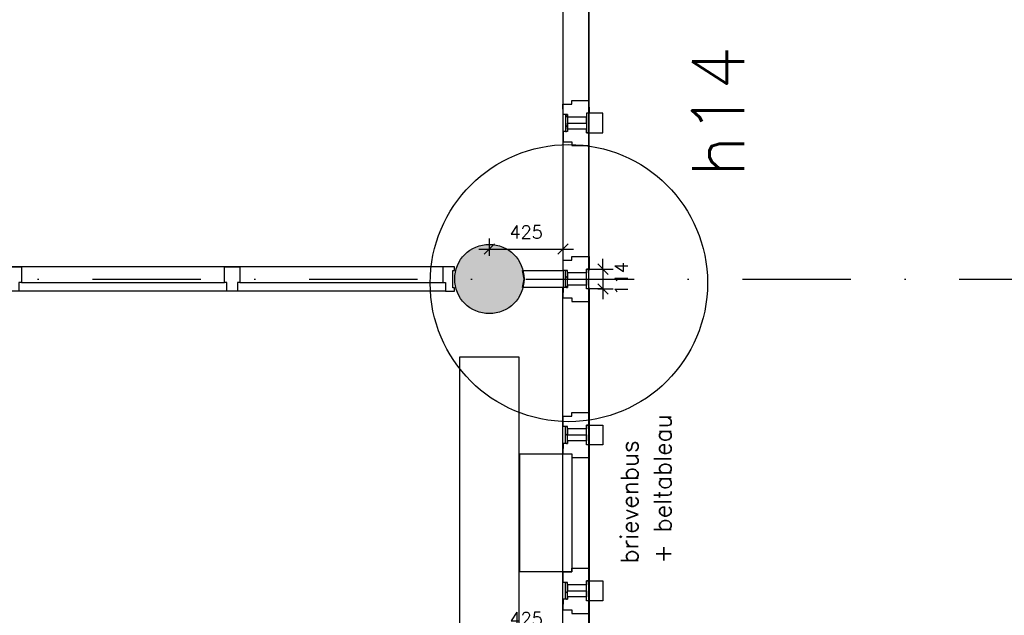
# Model space of a CAD drawing. Extents: x -29284 to 2055880, y -64816 to 121103.
# Tile 93 of 123: x 42775 to 48455, y 59506 to 62944. Entities that reach past the tile are written whole.
import ezdxf

# ---------------------------------------------------------------- set-up
doc = ezdxf.new("R2010")
doc.units = 0
doc.header["$LTSCALE"] = 50
doc.header["$MEASUREMENT"] = 0
doc.header["$PDMODE"] = 3
doc.header["$PDSIZE"] = 0.1
doc.linetypes.add('HIDDEN', pattern=[0.375, 0.25, -0.125])
doc.linetypes.add('STRAM_0WT$0$DASHDOT', pattern=[25, 12.5, -6.25, 0, -6.25])
doc.layers.get('0').update_dxf_attribs({"linetype": 'CONTINUOUS'})
doc.layers.get('DEFPOINTS').update_dxf_attribs({"linetype": 'CONTINUOUS'})
for name, color, linetype in [('_DETAILNUMMERS', 4, 'CONTINUOUS'), ('_DETAILNUMMERSTEKST', 4, 'CONTINUOUS'), ('A--A28--_F12--', 7, 'CONTINUOUS'), ('A--A42--_F-23-', 9, 'CONTINUOUS'), ('A--L13A1_VLOEREN', 1, 'CONTINUOUS'), ('A--L22A2_BINNENWAND', 2, 'CONTINUOUS'), ('A--L28--', 7, 'CONTINUOUS'), ('A--L28--_F12--', 7, 'CONTINUOUS'), ('A--L28DC1_KONSTR', 1, 'HIDDEN'), ('A--L31--_F123-', 7, 'CONTINUOUS'), ('A--L32--_F-23-', 2, 'CONTINUOUS'), ('A--L32--_F123-', 1, 'CONTINUOUS'), ('A--L42--', 7, 'CONTINUOUS'), ('A--L42--_F-23-', 7, 'CONTINUOUS'), ('A--M$1A-_F123-', 1, 'CONTINUOUS'), ('HELLINGBANEN_TRAPPEN', 1, 'CONTINUOUS'), ('L1', 1, 'CONTINUOUS'), ('STRAM_0WT$0$A--L$7A-_STRAM', 1, 'STRAM_0WT$0$DASHDOT'), ('X--LR---_CP', 7, 'CONTINUOUS')]:
    doc.layers.add(name, color=color, linetype=linetype)
doc.layers.add('bruto vloeroppervlak', color=3, linetype='CONTINUOUS', plot=False)
doc.styles.add('ALFA-0_25', font='ROMANS')
doc.styles.add('HIEMSTRA', font='romans.shx')
doc.dimstyles.get("Standard").update_dxf_attribs({"dimscale": 30, "dimtxt": 2.5, "dimasz": 2, "dimexe": 2, "dimexo": 0, "dimgap": 2, "dimtad": 1, "dimdec": 0, "dimzin": 0, "dimdsep": 46, "dimtxsty": 'HIEMSTRA', "dimblk1": 'OBLIQUE', "dimblk2": 'OBLIQUE', "dimsah": 1, "dimcen": -3, "dimdle": 2, "dimclrd": 2, "dimclre": 2, "dimclrt": 3, "dimadec": 0, "dimazin": 0, "dimtfac": 1, "dimtofl": 0, "dimtmove": 0, "dimatfit": 3, "dimldrblk": 'OBLIQUE', "dimfxl": 1, "dimtvp": 0.833333, "dimtolj": 1, "dimtzin": 0, "dimarcsym": 0})
doc.dimstyles.new('STANDARD$0', dxfattribs={"dimscale": 30, "dimtxt": 2.5, "dimasz": 2, "dimexe": 2, "dimexo": 0, "dimgap": 2, "dimtad": 1, "dimdec": 0, "dimzin": 0, "dimdsep": 46, "dimtxsty": 'ALFA-0_25', "dimblk1": 'OBLIQUE', "dimblk2": 'OBLIQUE', "dimsah": 1, "dimcen": -3, "dimdle": 2, "dimclrd": 1, "dimclre": 1, "dimclrt": 2, "dimadec": 0, "dimazin": 0, "dimtfac": 0.666667, "dimtofl": 0, "dimtmove": 2, "dimatfit": 3, "dimldrblk": 'OBLIQUE', "dimfxl": 1, "dimtvp": 0.833333, "dimtolj": 1, "dimtzin": 0, "dimarcsym": 0})

# ---------------------------------------------------------------- blocks, each defined once
blk = doc.blocks.new('Q020479-')
at = {"layer": 'A--A28--_F12--', "color": 8}
for points in [[(-200, 0), (-76.5, 184.8), (0, 200)], [(-200, 0), (0, 200), (76.5, 184.8)], [(-200, 0), (-141.4, 141.4), (-76.5, 184.8)], [(-200, 0), (76.5, 184.8), (141.4, 141.4)], [(-200, 0), (-184.8, 76.5), (-141.4, 141.4)], [(-200, 0), (141.4, 141.4), (184.8, 76.5)], [(-200, 0), (184.8, 76.5), (200, 0)], [(-200, 0), (200, 0), (184.8, -76.5)], [(-200, 0), (184.8, -76.5), (141.4, -141.4)], [(-200, 0), (141.4, -141.4), (76.5, -184.8)], [(-200, 0), (76.5, -184.8), (0, -200)], [(-200, 0), (0, -200), (-76.5, -184.8)], [(-200, 0), (-76.5, -184.8), (-141.4, -141.4)], [(-200, 0), (-141.4, -141.4), (-184.8, -76.5)]]:
    blk.add_solid(points, dxfattribs=at)
at = {"layer": 'A--L28--_F12--', "color": 3, "linetype": 'Continuous'}
blk.add_lwpolyline([(-200, 0, -1), (200, 0, -1), (-200, 0)], format="xyb", close=True, dxfattribs=at)
at = {"layer": 'X--LR---_CP'}
for p in [(0, 200), (200, 0), (200, 0)]:
    blk.add_point(p, dxfattribs=at)
blk = doc.blocks.new('_OBLIQUE')
at = {"color": 0, "linetype": 'ByBlock'}
blk.add_line((-0.5, -0.5), (0.5, 0.5), dxfattribs=at)
blk = doc.blocks.new('*D285')
at = {"layer": 'A--M$1A-_F123-', "color": 1, "lineweight": -2, "transparency": 16777216}
for p, q in [((45484.5, 59371.7), (45484.5, 59448.5)), ((45909.5, 59371.7), (45909.5, 59448.5)), ((45424.5, 59388.5), (45969.5, 59388.5))]:
    blk.add_line(p, q, dxfattribs=at)
at = {"layer": 'DEFPOINTS', "color": 0, "transparency": 16777216}
for p in [(45484.5, 59371.7), (45909.5, 59388.5), (45909.5, 59371.7)]:
    blk.add_point(p, dxfattribs=at)
at = {"layer": 'A--M$1A-_F123-', "color": 1, "lineweight": -2, "transparency": 16777216, "xscale": 60, "yscale": 60, "zscale": 60, "rotation": 180}
blk.add_blockref('_OBLIQUE', (45484.5, 59388.5), dxfattribs=at)
at = {"layer": 'A--M$1A-_F123-', "color": 1, "lineweight": -2, "transparency": 16777216, "xscale": 60, "yscale": 60, "zscale": 60}
blk.add_blockref('_OBLIQUE', (45909.5, 59388.5), dxfattribs=at)
at = {"layer": 'A--M$1A-_F123-', "color": 2, "transparency": 16777216, "insert": (45697, 59486), "char_height": 75, "attachment_point": 5, "style": 'ALFA-0_25'}
blk.add_mtext('\\A1;425', dxfattribs=at)
blk = doc.blocks.new('*U1212')
at = {"layer": 'A--A42--_F-23-', "linetype": 'Continuous'}
h = blk.add_hatch(dxfattribs=at)
h.set_pattern_fill('ALFALINE', color=256, scale=40, style=0)
h.set_pattern_definition([(45, (-45929.52, -61397.93), (-28.284271, 28.284271), [])])
h.paths.add_polyline_path([(0, 0), (-5, 0), (-5, 97.9), (0, 97.9), (5, 97.9), (5, 0)])
at = {"layer": 'A--L42--_F-23-', "color": 2, "linetype": 'Continuous'}
for points in [[(0, 0), (-5, 0), (-5, 97.9), (0, 97.9)], [(0, 0), (5, 0), (5, 97.9), (0, 97.9)]]:
    blk.add_lwpolyline(points, dxfattribs=at)
blk = doc.blocks.new('*U1210')
at = {"layer": 'A--A42--_F-23-', "linetype": 'Continuous'}
h = blk.add_hatch(dxfattribs=at)
h.set_pattern_fill('ALFALINE', color=256, scale=40, style=0)
h.set_pattern_definition([(45, (-45929.52, -60497.93), (-28.284271, 28.284271), [])])
h.paths.add_polyline_path([(0, 0), (-5, 0), (-5, 97.9), (0, 97.9), (5, 97.9), (5, 0)])
at = {"layer": 'A--L42--_F-23-', "color": 2, "linetype": 'Continuous'}
for points in [[(0, 0), (-5, 0), (-5, 97.9), (0, 97.9)], [(0, 0), (5, 0), (5, 97.9), (0, 97.9)]]:
    blk.add_lwpolyline(points, dxfattribs=at)
blk = doc.blocks.new('*U1209')
at = {"layer": 'A--A42--_F-23-', "linetype": 'Continuous'}
h = blk.add_hatch(dxfattribs=at)
h.set_pattern_fill('ALFALINE', color=256, scale=40, style=0)
h.set_pattern_definition([(45, (-45929.52, -59597.93), (-28.284271, 28.284271), [])])
h.paths.add_polyline_path([(0, 0), (-5, 0), (-5, 97.9), (0, 97.9), (5, 97.9), (5, 0)])
at = {"layer": 'A--L42--_F-23-', "color": 2, "linetype": 'Continuous'}
for points in [[(0, 0), (-5, 0), (-5, 97.9), (0, 97.9)], [(0, 0), (5, 0), (5, 97.9), (0, 97.9)]]:
    blk.add_lwpolyline(points, dxfattribs=at)
blk = doc.blocks.new('*U1205')
at = {"layer": 'A--A42--_F-23-', "linetype": 'Continuous'}
h = blk.add_hatch(dxfattribs=at)
h.set_pattern_fill('ALFALINE', color=256, scale=40, style=0)
h.set_pattern_definition([(45, (-45929.52, -62395.785), (-28.284271, 28.284271), [])])
h.paths.add_polyline_path([(0, 0), (5, 0), (5, -97.9), (0, -97.9), (-5, -97.9), (-5, 0)])
at = {"layer": 'A--L42--_F-23-', "color": 2, "linetype": 'Continuous'}
for points in [[(0, 0), (-5, 0), (-5, -97.9), (0, -97.9)], [(0, 0), (5, 0), (5, -97.9), (0, -97.9)]]:
    blk.add_lwpolyline(points, dxfattribs=at)
blk = doc.blocks.new('*D654')
at = {"layer": 'A--M$1A-_F123-', "color": 2, "linetype": 'Continuous', "lineweight": -2, "transparency": 16777216}
blk.add_arc((45484.5, 90090.1), 1979.8, 75, 90, dxfattribs=at)
at = {"layer": 'DEFPOINTS', "color": 0, "linetype": 'Continuous', "transparency": 16777216}
for p in [(45484.5, 95375.1), (46706.8, 94652), (45828.2, 92039.8), (45183.3, 88966.4), (45484.5, 56046.9)]:
    blk.add_point(p, dxfattribs=at)
at = {"layer": 'A--M$1A-_F123-', "color": 2, "linetype": 'Continuous', "lineweight": -2, "transparency": 16777216, "xscale": 60, "yscale": 60, "zscale": 60}
for p, rotation in [((45484.5, 92069.9), 180), ((45996.9, 92002.4), 344.9999999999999)]:
    blk.add_blockref('_OBLIQUE', p, dxfattribs=dict(at, rotation=rotation))
at = {"layer": 'A--M$1A-_F123-', "color": 3, "linetype": 'Continuous', "transparency": 16777216, "insert": (45755.6, 92149.6), "char_height": 75, "attachment_point": 5, "rotation": 352.5, "style": 'HIEMSTRA'}
blk.add_mtext('\\A1;15°', dxfattribs=at)
blk = doc.blocks.new('dr_entreetype15_16')
at = {"layer": 'A--L32--_F-23-', "color": 2, "linetype": 'Continuous'}
blk.add_line((-4016.5, 3.8), (-3963.5, 69.5), dxfattribs=at)
for points in [[(-4886.6, 4332.7), (-4973.6, 4313.9), (-4976.8, 4328.5), (-5025.6, 4318), (-5036.6, 4368.8), (-5017.6, 4372.9), (-5015.7, 4364.1), (-4917.9, 4385.3), (-4919.9, 4394.1), (-4900.8, 4398.2)], [(-4640.1, 3194.1), (-4621, 3106.1), (-4708, 3087.3), (-4711.2, 3102), (-4760.1, 3091.4), (-4772.8, 3150), (-4723.9, 3160.6), (-4727.1, 3175.3)], [(-4580.2, 3130.3), (-4619.3, 3121.9), (-4423.3, 2216.7), (-4384.9, 2228.1), (-4580.2, 3130.3)], [(-4183, 1295.6), (-4222.1, 1287.1), (-4418.1, 2192.3), (-4378.3, 2197.8), (-4183, 1295.6)], [(-4230.2, 1301), (-4211.1, 1213), (-4298.1, 1194.2), (-4301.3, 1208.8), (-4350.2, 1198.2), (-4362.9, 1256.9), (-4314, 1267.5), (-4317.2, 1282.1)], [(-2788.5, 69.5), (-2698.5, 69.5), (-2698.5, -19.5), (-2713.5, -19.5), (-2713.5, -69.5), (-2773.5, -69.5), (-2773.5, -19.5), (-2788.5, -19.5)], [(-1528.5, 69.5), (-1438.5, 69.5), (-1438.5, -19.5), (-1453.5, -19.5), (-1453.5, -69.5), (-1513.5, -69.5), (-1513.5, -19.5), (-1528.5, -19.5)], [(-268.5, 69.5), (-268.5, -19.5), (-253.5, -19.5), (-253.5, -69.5), (-201.5, -69.5), (-201.5, -50), (-210.5, -50), (-210.5, 50), (-201.5, 50), (-201.5, 69.5)]]:
    blk.add_lwpolyline(points, close=True, dxfattribs=at)
for points in [[(-3963.5, 69.5), (-3964.6, 74.4), (-4051.6, 55.6), (-4048.4, 40.9), (-4097.3, 30.3), (-4086.3, -20.5), (-4067.2, -16.4), (-4069.1, -7.6), (-4016.5, 3.8)], [(-3963.5, 69.5), (-3958.5, 69.5), (-3958.5, -19.5), (-3973.5, -19.5), (-3973.5, -69.5), (-4025.5, -69.5), (-4025.5, -50), (-4016.5, -50), (-4016.5, 3.8)], [(-4076.5, -18.4), (-4074.4, -28.2), (-4084.2, -30.3), (-4077.8, -59.5), (-4065.4, -69.5), (-4035.5, -69.5), (-4035.5, -59.5), (-4025.5, -59.5)]]:
    blk.add_lwpolyline(points, dxfattribs=at)
at = {"layer": 'A--L32--_F123-', "color": 1}
for p, q in [((-4097.3, 30.3), (-5025.6, 4318)), ((-3964.6, 74.4), (-4886.6, 4332.7)), ((-4973.6, 4313.9), (-4727.1, 3175.3)), ((-4298.1, 1194.2), (-4051.6, 55.6)), ((-268.5, 69.5), (-3958.5, 69.5)), ((-3958.5, -19.5), (-2788.5, -19.5)), ((-2698.5, -19.5), (-1528.5, -19.5)), ((-1438.5, -19.5), (-268.5, -19.5)), ((-253.5, -69.5), (-3973.5, -69.5))]:
    blk.add_line(p, q, dxfattribs=at)
at = {"layer": 'L1'}
for points in [[(-4757.5, 2619.7, 0, 0, 0), (-4207.6, 2738.7, 0, 0, 0), (-4324, 3276.3, 0, 150, 0), (-4292.9, 3132.6, 150, 150, 0)], [(-4555.9, 1688.6, 0, 0, 0), (-4006, 1807.7, 0, 0, 0), (-3889.6, 1270.2, 0, 150, 0), (-3920.7, 1413.8, 150, 150, 0)]]:
    blk.add_lwpolyline(points, format="xyseb", dxfattribs=at)
blk = doc.blocks.new('*D803')
at = {"layer": 'A--M$1A-_F123-', "color": 1, "linetype": 'Continuous', "lineweight": -2, "transparency": 16777216}
for p, q in [((45484.5, 61580.5), (45484.5, 61680.1)), ((45909.5, 61580.4), (45909.5, 61680.1)), ((45424.5, 61620.1), (45969.5, 61620.1))]:
    blk.add_line(p, q, dxfattribs=at)
at = {"layer": 'DEFPOINTS', "color": 0, "linetype": 'Continuous', "transparency": 16777216}
for p in [(45484.5, 61580.5), (45909.5, 61620.1), (45909.5, 61580.4)]:
    blk.add_point(p, dxfattribs=at)
at = {"layer": 'A--M$1A-_F123-', "color": 1, "linetype": 'Continuous', "lineweight": -2, "transparency": 16777216, "xscale": 60, "yscale": 60, "zscale": 60, "rotation": 180}
blk.add_blockref('_OBLIQUE', (45484.5, 61620.1), dxfattribs=at)
at = {"layer": 'A--M$1A-_F123-', "color": 1, "linetype": 'Continuous', "lineweight": -2, "transparency": 16777216, "xscale": 60, "yscale": 60, "zscale": 60}
blk.add_blockref('_OBLIQUE', (45909.5, 61620.1), dxfattribs=at)
at = {"layer": 'A--M$1A-_F123-', "color": 2, "linetype": 'Continuous', "transparency": 16777216, "insert": (45697, 61717.6), "char_height": 75, "attachment_point": 5, "style": 'ALFA-0_25'}
blk.add_mtext('\\A1;425', dxfattribs=at)
blk = doc.blocks.new('*D804')
at = {"layer": 'A--M$1A-_F123-', "color": 1, "linetype": 'Continuous', "lineweight": -2, "transparency": 16777216}
for p, q in [((46139.5, 61503.8), (46139.5, 61563.8)), ((46110.7, 61503.8), (46199.5, 61503.8)), ((46110.6, 61389.9), (46199.5, 61389.9)), ((46139.5, 61389.9), (46139.5, 61329.9))]:
    blk.add_line(p, q, dxfattribs=at)
at = {"layer": 'DEFPOINTS', "color": 0, "linetype": 'Continuous', "transparency": 16777216}
for p in [(46110.7, 61503.8), (46139.5, 61503.8), (46110.6, 61389.9)]:
    blk.add_point(p, dxfattribs=at)
at = {"layer": 'A--M$1A-_F123-', "color": 1, "linetype": 'Continuous', "lineweight": -2, "transparency": 16777216, "xscale": 60, "yscale": 60, "zscale": 60}
for p, rotation in [((46139.5, 61503.8), 270), ((46139.5, 61389.9), 90)]:
    blk.add_blockref('_OBLIQUE', p, dxfattribs=dict(at, rotation=rotation))
at = {"layer": 'A--M$1A-_F123-', "color": 2, "linetype": 'Continuous', "transparency": 16777216, "insert": (46245.4, 61448.8), "char_height": 75, "attachment_point": 5, "rotation": 90, "style": 'ALFA-0_25'}
blk.add_mtext('\\A1;114', dxfattribs=at)
blk = doc.blocks.new('A$C44AA6D3C')
at = {"layer": 'STRAM_0WT$0$A--L$7A-_STRAM'}
blk.add_line((-19661.3, 0), (-566.4, 0), dxfattribs=at)

msp = doc.modelspace()

# ---------------------------------------------------------------- linework, layer by layer
at = {"layer": '_DETAILNUMMERS'}
msp.add_circle((45943.1, 61423.3), 800, dxfattribs=at)
at = {"layer": 'A--L13A1_VLOEREN'}
msp.add_lwpolyline([(45314.5, 56856.9), (45314.5, 60996.9), (45654.5, 60996.9), (45654.5, 56856.9)], close=True, dxfattribs=at)
at = {"layer": 'A--L22A2_BINNENWAND'}
for points in [[(45909.4, 62455.8), (45960.4, 62455.8), (45960.4, 62476.8), (46059.4, 62476.8), (46059.5, 62403.9), (46044.5, 62403.9), (46044.5, 62381.8), (45934.5, 62381.8), (45934.5, 62395.8), (45909.5, 62395.8)], [(46044.5, 62346.9), (46044.5, 62381.8), (45934.5, 62381.8), (45934.5, 62346.8)], [(46044.4, 62403.9), (46044.5, 62289.9), (46091.2, 62289.9), (46139.5, 62289.9), (46139.5, 62330.9), (46139.4, 62403.9), (46044.4, 62403.9)], [(45909.5, 62237.9), (45960.5, 62237.9), (45960.5, 62216.9), (46059.5, 62216.9), (46059.5, 62289.9), (46044.5, 62289.9), (46044.5, 62311.9), (45934.5, 62311.9), (45934.5, 62297.9), (45909.5, 62297.9)], [(46044.5, 62346.9), (46044.5, 62311.9), (45934.5, 62311.9), (45934.5, 62346.8)], [(45909.5, 61555.8), (45960.5, 61555.8), (45960.5, 61576.8), (46059.5, 61576.8), (46059.5, 61503.9), (46044.5, 61503.9), (46044.5, 61481.8), (45934.5, 61481.8), (45934.5, 61495.8), (45909.5, 61495.8)], [(46044.5, 61446.9), (46044.5, 61481.8), (45934.5, 61481.8), (45934.5, 61446.9)], [(46044.4, 61389.9), (46044.5, 61503.9), (46091.2, 61503.9), (46139.5, 61503.8), (46139.5, 61462.9), (46139.4, 61389.8), (46044.4, 61389.9)], [(45909.4, 61337.9), (45960.4, 61337.9), (45960.4, 61316.9), (46059.4, 61316.9), (46059.5, 61389.9), (46044.5, 61389.9), (46044.5, 61411.9), (45934.5, 61411.9), (45934.5, 61397.9), (45909.5, 61397.9)], [(46044.5, 61446.9), (46044.5, 61411.9), (45934.5, 61411.9), (45934.5, 61446.9)], [(45909.5, 60655.8), (45960.5, 60655.8), (45960.5, 60676.8), (46059.5, 60676.8), (46059.5, 60603.9), (46044.5, 60603.9), (46044.5, 60581.8), (45934.5, 60581.8), (45934.5, 60595.8), (45909.5, 60595.8)], [(46044.5, 60546.9), (46044.5, 60581.8), (45934.5, 60581.8), (45934.5, 60546.9)], [(46044.4, 60489.9), (46044.5, 60603.9), (46091.2, 60603.9), (46139.5, 60603.8), (46139.5, 60562.9), (46139.4, 60489.8), (46044.4, 60489.9)], [(45909.4, 60437.9), (45960.4, 60437.9), (45960.4, 60416.9), (46059.4, 60416.9), (46059.5, 60489.9), (46044.5, 60489.9), (46044.5, 60511.9), (45934.5, 60511.9), (45934.5, 60497.9), (45909.5, 60497.9)], [(46044.5, 60546.9), (46044.5, 60511.9), (45934.5, 60511.9), (45934.5, 60546.9)], [(45909.5, 59755.8), (45960.5, 59755.8), (45960.5, 59776.8), (46059.5, 59776.8), (46059.5, 59703.9), (46044.5, 59703.9), (46044.5, 59681.8), (45934.5, 59681.8), (45934.5, 59695.8), (45909.5, 59695.8)], [(46044.4, 59589.9), (46044.5, 59703.9), (46091.2, 59703.9), (46139.5, 59703.8), (46139.5, 59662.9), (46139.4, 59589.8), (46044.4, 59589.9)], [(46044.5, 59646.9), (46044.5, 59681.8), (45934.5, 59681.8), (45934.5, 59646.9)], [(46044.5, 59646.9), (46044.5, 59611.9), (45934.5, 59611.9), (45934.5, 59646.9)], [(45909.4, 59537.9), (45960.4, 59537.9), (45960.4, 59516.9), (46059.4, 59516.9), (46059.5, 59589.9), (46044.5, 59589.9), (46044.5, 59611.9), (45934.5, 59611.9), (45934.5, 59597.9), (45909.5, 59597.9)]]:
    msp.add_lwpolyline(points, close=True, dxfattribs=at)
at = {"layer": 'A--L31--_F123-', "color": 1, "linetype": 'Continuous'}
for p, q in [((45909.6, 61496.8), (45909.3, 66709.9)), ((46059.6, 61496.9), (46059.3, 66709.9)), ((45907.1, 56701.9), (45909.2, 61396.9)), ((46059.6, 61396.9), (46059.3, 56615.9))]:
    msp.add_line(p, q, dxfattribs=at)
at = {"layer": 'A--L32--_F-23-'}
msp.add_lwpolyline([(45909.5, 61495.8), (45909.5, 61397.9), (45675.7, 61397.9), (45684.5, 61446.9), (45675.7, 61495.8)], close=True, dxfattribs=at)
at = {"layer": 'A--L32--_F123-', "color": 1}
msp.add_lwpolyline([(45960.5, 59755.8), (45660.5, 59755.8), (45660.5, 60437.9), (45960.4, 60437.9)], close=True, dxfattribs=at)
at = {"layer": 'bruto vloeroppervlak', "linetype": 'Continuous'}
msp.add_lwpolyline([(46059.3, 56636), (46059.3, 66709.9), (46059.3, 66771.4, 0.301613), (51591.1, 72629.8), (52913.5, 79171.8), (52352.7, 79285.2), (52253.2, 78801.3), (50331.4, 79192.8), (50306.4, 79197.9), (51975.7, 87442.1), (52500.4, 87335.2), (52556, 87608.5), (53810.8, 93768.6), (47238.7, 93768.6), (47238.7, 93753.2), (47220.4, 93753.2), (47098.4, 93396.5), (47097.1, 93392.8, 0.09514), (40463, 94451.7), (30665.4, 94453.8)], format="xyb", dxfattribs=at)

# ---------------------------------------------------------------- block references
at = {"layer": 'A--L28--', "linetype": 'Continuous'}
msp.add_blockref('Q020479-', (45484.5, 61446.9), dxfattribs=at)
at = {"layer": 'A--L28DC1_KONSTR', "color": 0, "linetype": 'Continuous'}
msp.add_blockref('A$C44AA6D3C', (55355.4, 61446.9), dxfattribs=at)
at = {"layer": 'A--L32--_F123-', "color": 1}
msp.add_blockref('dr_entreetype15_16', (45484.5, 61446.9), dxfattribs=at)
at = {"layer": 'A--L42--', "linetype": 'Continuous'}
for name, p in [('*U1205', (45929.5, 62395.8)), ('*U1212', (45929.5, 61397.9)), ('*U1210', (45929.5, 60497.9)), ('*U1209', (45929.5, 59597.9))]:
    msp.add_blockref(name, p, dxfattribs=at)

# ---------------------------------------------------------------- texts
at = {"layer": '_DETAILNUMMERSTEKST', "style": 'ALFA-0_25'}
msp.add_text('h14', height=300, rotation=90, dxfattribs=at).set_placement((46953.7, 62033.9))
at = {"layer": 'HELLINGBANEN_TRAPPEN', "style": 'ALFA-0_25'}
for s, p in [('+ beltableau', (46533.4, 59804.5)), ('brievenbus ', (46342.5, 59804.5))]:
    msp.add_text(s, height=100, rotation=90, dxfattribs=at).set_placement(p)

# ---------------------------------------------------------------- dimensions: what is measured, and where the dimension line sits
at = {"layer": 'A--M$1A-_F123-', "linetype": 'Continuous'}
dim = msp.add_angular_dim_2l(base=(45828.2, 92039.8), line1=((46706.8, 94652), (45183.3, 88966.4)), line2=((45484.5, 56046.9), (45484.5, 95375.1)), dimstyle='Standard', dxfattribs=at)
dim.commit()
dim.dimension.update_dxf_attribs({"geometry": '*D654', "text_midpoint": (45755.6, 92149.6)})
dim = msp.add_linear_dim(base=(45909.5, 61620.1), p1=(45484.5, 61580.5), p2=(45909.5, 61580.4), dimstyle='STANDARD$0', dxfattribs=at)
dim.commit()
dim.dimension.update_dxf_attribs({"geometry": '*D803', "text_midpoint": (45697, 61717.6)})
dim = msp.add_linear_dim(base=(46139.5, 61503.8), p1=(46110.6, 61389.9), p2=(46110.7, 61503.8), angle=90, dimstyle='STANDARD$0', dxfattribs=at)
dim.commit()
dim.dimension.update_dxf_attribs({"geometry": '*D804', "text_midpoint": (46245.4, 61448.8), "dimtype": 160})
at = {"layer": 'A--M$1A-_F123-'}
dim = msp.add_linear_dim(base=(45909.5, 59388.5), p1=(45484.5, 59371.7), p2=(45909.5, 59371.7), dimstyle='STANDARD$0', dxfattribs=at)
dim.commit()
dim.dimension.update_dxf_attribs({"geometry": '*D285', "text_midpoint": (45697, 59486)})

doc.saveas('drawing.dxf')
